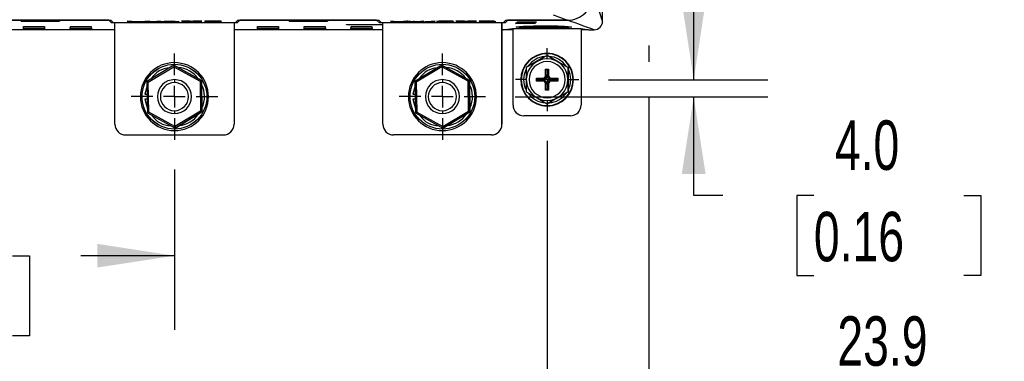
# Model space of a CAD drawing. Header units: millimetres. Extents: x 0 to 1537, y 0 to 1187.
# Tile 6 of 44: x 189 to 420, y 222 to 303. Entities that reach past the tile are written whole.
import ezdxf

# ---------------------------------------------------------------- set-up
doc = ezdxf.new("R2010")
doc.units = ezdxf.units.MM
doc.header["$LTSCALE"] = 5.5
doc.linetypes.add('CENTERX2', pattern=[20.32, 12.7, -2.54, 2.54, -2.54])
doc.layers.add('CENTER', color=40, linetype='CENTERX2')
doc.layers.add('DIMENSIONS', color=140, linetype='Continuous', lineweight=25)
doc.styles.add('SLDTEXTSTYLE0', font='TXT', dxfattribs={"width": 0.7})
doc.dimstyles.new('SLDDIMSTYLE0', dxfattribs={"dimtxt": 11.869043, "dimasz": 18.161, "dimexe": 0, "dimexo": 0.0625, "dimgap": 2.967261, "dimtad": 0, "dimtih": 1, "dimtoh": 1, "dimrnd": 1e-09, "dimzin": 12, "dimdsep": 46, "dimtxsty": 'SLDTEXTSTYLE0', "dimsah": 1, "dimcen": 0.09, "dimadec": 0, "dimazin": 3, "dimtfac": 1, "dimtofl": 0, "dimtmove": 0, "dimatfit": 3, "dimfxl": 0, "dimfrac": 2, "dimtolj": 1, "dimtzin": 12, "dimarcsym": 0})
doc.dimstyles.new('SLDDIMSTYLE1', dxfattribs={"dimtxt": 11.869043, "dimasz": 18.161, "dimexe": 0, "dimexo": 0.0625, "dimgap": 2.967261, "dimtad": 0, "dimtih": 1, "dimtoh": 1, "dimrnd": 1e-09, "dimzin": 4, "dimdsep": 46, "dimtxsty": 'SLDTEXTSTYLE0', "dimsah": 1, "dimcen": 0.09, "dimadec": 0, "dimazin": 1, "dimtfac": 1, "dimtofl": 0, "dimtmove": 0, "dimatfit": 3, "dimfxl": 0, "dimfrac": 2, "dimtolj": 1, "dimtzin": 12, "dimarcsym": 0})
doc.dimstyles.new('SLDDIMSTYLE2', dxfattribs={"dimtxt": 11.869043, "dimasz": 18.161, "dimexe": 0, "dimexo": 0.0625, "dimgap": 2.967261, "dimtad": 0, "dimtih": 1, "dimtoh": 1, "dimrnd": 1e-09, "dimzin": 4, "dimdsep": 46, "dimtxsty": 'SLDTEXTSTYLE0', "dimsah": 1, "dimcen": 0.09, "dimadec": 0, "dimazin": 1, "dimtfac": 1, "dimtmove": 0, "dimatfit": 0, "dimfxl": 0, "dimfrac": 2, "dimtolj": 1, "dimtzin": 12, "dimarcsym": 0})
doc.dimstyles.new('SLDDIMSTYLE3', dxfattribs={"dimtxt": 11.869043, "dimasz": 18.161, "dimexe": 0, "dimexo": 0.0625, "dimgap": 2.967261, "dimtad": 0, "dimtih": 1, "dimtoh": 1, "dimrnd": 1e-09, "dimzin": 12, "dimdsep": 46, "dimtxsty": 'SLDTEXTSTYLE0', "dimsah": 1, "dimcen": 0.09, "dimadec": 0, "dimazin": 3, "dimtfac": 1, "dimtmove": 0, "dimatfit": 0, "dimfxl": 0, "dimfrac": 2, "dimtolj": 1, "dimtzin": 12, "dimarcsym": 0})

# ---------------------------------------------------------------- blocks, each defined once
blk = doc.blocks.new('_D_4')
at = {"layer": 'DIMENSIONS'}
for p, q in [((113.71, 296.71), (113.71, 289.48)), ((336.71, 296.71), (336.71, 292.88)), ((336.71, 284.5), (336.71, 159.78)), ((113.71, 281.1), (113.71, 159.78)), ((113.71, 177.24), (191.5, 177.24)), ((207.58, 177.24), (203.59, 177.24)), ((203.59, 177.24), (203.59, 158.37)), ((242.85, 177.24), (246.84, 177.24)), ((246.84, 177.24), (246.84, 158.37)), ((336.71, 177.24), (258.93, 177.24)), ((203.59, 158.37), (207.58, 158.37)), ((246.84, 158.37), (242.85, 158.37))]:
    blk.add_line(p, q, dxfattribs=at)
for points in [[(113.71, 177.24), (131.88, 174.44), (131.88, 180.03)], [(336.71, 177.24), (318.55, 180.03), (318.55, 174.44)]]:
    blk.add_solid(points, dxfattribs=at)
at = {"layer": 'DIMENSIONS', "char_height": 11.642, "attachment_point": 1, "style": 'SLDTEXTSTYLE0'}
for s, insert in [('223.0', (202.64, 194.9)), ('8.78', (207.58, 173.38))]:
    blk.add_mtext(s, dxfattribs=dict(at, insert=insert))
blk = doc.blocks.new('_D_5')
at = {"layer": 'DIMENSIONS'}
for p, q in [((347.26, 288.69), (347.26, 323.62)), ((327.21, 288.69), (364.72, 288.69)), ((305.31, 284.69), (364.72, 284.69)), ((347.26, 261.45), (347.26, 284.69)), ((354.12, 261.45), (347.26, 261.45)), ((375.51, 261.45), (371.52, 261.45)), ((371.52, 261.45), (371.52, 242.59)), ((410.78, 261.45), (414.76, 261.45)), ((414.76, 261.45), (414.76, 242.59)), ((371.52, 242.59), (375.51, 242.59)), ((414.76, 242.59), (410.78, 242.59))]:
    blk.add_line(p, q, dxfattribs=at)
for points in [[(347.26, 288.69), (350.05, 306.85), (344.47, 306.85)], [(347.26, 284.69), (344.47, 266.53), (350.05, 266.53)]]:
    blk.add_solid(points, dxfattribs=at)
at = {"layer": 'DIMENSIONS', "char_height": 11.642, "attachment_point": 1, "style": 'SLDTEXTSTYLE0'}
for s, insert in [('4.0', (380.44, 279.11)), ('0.16', (375.51, 257.59))]:
    blk.add_mtext(s, dxfattribs=dict(at, insert=insert))
blk = doc.blocks.new('_D_6')
at = {"layer": 'DIMENSIONS'}
for p, q in [((336.71, 296.71), (336.71, 292.88)), ((336.71, 284.5), (336.71, 197.88)), ((312.79, 274.28), (312.79, 197.88)), ((312.79, 215.34), (277.87, 215.34)), ((336.71, 215.34), (364.95, 215.34)), ((381.03, 215.34), (377.04, 215.34)), ((377.04, 215.34), (377.04, 196.48)), ((416.3, 215.34), (420.28, 215.34)), ((420.28, 215.34), (420.28, 196.48)), ((377.04, 196.48), (381.03, 196.48)), ((420.28, 196.48), (416.3, 196.48))]:
    blk.add_line(p, q, dxfattribs=at)
for points in [[(312.79, 215.34), (294.63, 218.14), (294.63, 212.55)], [(336.71, 215.34), (354.88, 212.55), (354.88, 218.14)]]:
    blk.add_solid(points, dxfattribs=at)
at = {"layer": 'DIMENSIONS', "char_height": 11.642, "attachment_point": 1, "style": 'SLDTEXTSTYLE0'}
for s, insert in [('23.9', (381.03, 233.01)), ('0.94', (381.03, 211.48))]:
    blk.add_mtext(s, dxfattribs=dict(at, insert=insert))
blk = doc.blocks.new('_D_8')
at = {"layer": 'DIMENSIONS'}
for p, q in [((113.71, 296.71), (113.71, 289.48)), ((113.71, 281.1), (113.71, 229.8)), ((225.18, 267.54), (225.18, 229.8)), ((113.71, 247.26), (135.73, 247.26)), ((151.81, 247.26), (147.82, 247.26)), ((147.82, 247.26), (147.82, 228.4)), ((187.08, 247.26), (191.07, 247.26)), ((191.07, 247.26), (191.07, 228.4)), ((225.18, 247.26), (203.16, 247.26)), ((147.82, 228.4), (151.81, 228.4)), ((191.07, 228.4), (187.08, 228.4))]:
    blk.add_line(p, q, dxfattribs=at)
for points in [[(113.71, 247.26), (131.88, 244.47), (131.88, 250.06)], [(225.18, 247.26), (207.01, 250.06), (207.01, 244.47)]]:
    blk.add_solid(points, dxfattribs=at)
at = {"layer": 'DIMENSIONS', "char_height": 11.642, "attachment_point": 1, "style": 'SLDTEXTSTYLE0'}
for s, insert in [('111.5', (146.87, 264.93)), ('4.39', (151.81, 243.41))]:
    blk.add_mtext(s, dxfattribs=dict(at, insert=insert))
blk = doc.blocks.new('SW_CENTERMARKSYMBOL_4')
at = {"layer": 'CENTER', "color": 0}
for p, q in [((0, 5.08), (0, 10.15)), ((0, 0), (0, 2.54)), ((-5.08, 0), (-10.15, 0)), ((0, 0), (-2.54, 0)), ((0, 0), (0, -2.54)), ((0, 0), (2.54, 0)), ((5.08, 0), (10.15, 0)), ((0, -5.08), (0, -10.15))]:
    blk.add_line(p, q, dxfattribs=at)
blk = doc.blocks.new('SW_CENTERMARKSYMBOL_5')
at = {"layer": 'CENTER', "color": 0}
for p, q in [((0, 5.08), (0, 10.17)), ((0, 0), (0, 2.54)), ((-5.08, 0), (-10.17, 0)), ((0, 0), (-2.54, 0)), ((0, 0), (0, -2.54)), ((0, 0), (2.54, 0)), ((5.08, 0), (10.17, 0)), ((0, -5.08), (0, -10.17))]:
    blk.add_line(p, q, dxfattribs=at)
blk = doc.blocks.new('SW_CENTERMARKSYMBOL_10')
at = {"layer": 'CENTER', "color": 0}
for p, q in [((0, 5.08), (0, 7.43)), ((0, 0), (0, 2.54)), ((-5.08, 0), (-7.43, 0)), ((0, 0), (-2.54, 0)), ((0, 0), (0, -2.54)), ((0, 0), (2.54, 0)), ((5.08, 0), (7.43, 0)), ((0, -5.08), (0, -7.43))]:
    blk.add_line(p, q, dxfattribs=at)

msp = doc.modelspace()

# ---------------------------------------------------------------- linework, layer by layer
for p, q in [((325.84, 302.442), (325.84, 330.442)), ((177.061, 302.673), (210.228, 302.673)), ((209.72, 302.673), (177.566, 302.673)), ((209.72, 302.668), (177.566, 302.668)), ((189.117, 302.449), (189.118, 302.574)), ((189.119, 302.574), (189.117, 302.455)), ((189.117, 302.455), (198.18, 302.455)), ((189.117, 302.449), (189.117, 302.455)), ((198.18, 302.449), (189.117, 302.449)), ((189.118, 302.574), (198.175, 302.574)), ((189.494, 302.574), (197.787, 302.574)), ((189.494, 302.574), (189.494, 302.478)), ((189.494, 302.478), (197.787, 302.478)), ((189.687, 300.691), (189.712, 301.214)), ((189.687, 300.697), (189.712, 301.214)), ((189.712, 301.214), (194.618, 301.214)), ((194.618, 301.214), (194.657, 300.691)), ((197.787, 302.574), (197.788, 302.556)), ((197.787, 302.478), (197.787, 302.574)), ((197.787, 302.478), (197.788, 302.491)), ((197.788, 302.491), (197.788, 302.556)), ((198.175, 302.574), (198.18, 302.449)), ((200.687, 300.691), (200.712, 301.214)), ((200.687, 300.697), (200.712, 301.214)), ((200.712, 301.214), (205.618, 301.214)), ((205.618, 301.214), (205.657, 300.691)), ((209.72, 302.673), (210.351, 302.05)), ((209.72, 302.673), (209.72, 302.668)), ((210.351, 302.045), (209.72, 302.668)), ((210.228, 302.673), (210.761, 302.147)), ((211.184, 302.05), (210.351, 302.05)), ((210.351, 302.045), (210.351, 302.05)), ((211.184, 302.045), (210.351, 302.045)), ((210.761, 302.147), (239.541, 302.147)), ((211.184, 302.142), (239.184, 302.142)), ((211.184, 278.192), (211.184, 302.142)), ((214.028, 302.473), (214.819, 302.473)), ((214.028, 302.473), (214.028, 302.468)), ((216.261, 302.273), (214.028, 302.468)), ((214.028, 302.468), (214.819, 302.468)), ((214.819, 302.473), (216.307, 302.332)), ((214.819, 302.473), (214.819, 302.468)), ((214.819, 302.468), (216.307, 302.327)), ((217.048, 302.273), (216.261, 302.273)), ((216.307, 302.332), (216.307, 302.327)), ((216.612, 302.3), (216.612, 302.295)), ((216.945, 302.332), (218.595, 302.473)), ((216.945, 302.327), (218.595, 302.468)), ((216.945, 302.332), (216.945, 302.327)), ((219.394, 302.468), (217.048, 302.273)), ((218.595, 302.473), (219.394, 302.473)), ((218.595, 302.473), (218.595, 302.468)), ((218.595, 302.468), (219.394, 302.468)), ((219.394, 302.468), (219.394, 302.473)), ((219.488, 302.276), (221.338, 302.476)), ((219.488, 302.276), (219.489, 302.271)), ((219.489, 302.271), (221.339, 302.471)), ((220.066, 302.271), (219.489, 302.271)), ((221.927, 302.471), (220.066, 302.271)), ((221.338, 302.476), (221.927, 302.476)), ((221.338, 302.476), (221.339, 302.471)), ((221.339, 302.471), (221.927, 302.471)), ((221.927, 302.471), (221.927, 302.476)), ((221.986, 302.349), (224.636, 302.476)), ((221.986, 302.344), (224.636, 302.471)), ((221.986, 302.349), (221.986, 302.344)), ((221.987, 302.321), (221.986, 302.344)), ((224.599, 302.321), (221.987, 302.321)), ((224.595, 302.432), (222.734, 302.344)), ((222.734, 302.344), (224.598, 302.344)), ((224.598, 302.349), (222.84, 302.349)), ((224.598, 302.344), (224.595, 302.432)), ((224.601, 302.273), (224.599, 302.321)), ((225.359, 302.273), (224.601, 302.273)), ((224.636, 302.476), (225.362, 302.476)), ((224.636, 302.476), (224.636, 302.471)), ((224.636, 302.471), (225.362, 302.471)), ((225.36, 302.321), (225.359, 302.278)), ((225.36, 302.321), (225.359, 302.273)), ((225.359, 302.278), (225.359, 302.273)), ((225.362, 302.476), (225.36, 302.349)), ((225.362, 302.471), (225.36, 302.344)), ((225.36, 302.349), (226.231, 302.349)), ((225.36, 302.349), (225.36, 302.344)), ((225.36, 302.344), (226.23, 302.344)), ((226.23, 302.321), (225.36, 302.321)), ((225.362, 302.476), (225.362, 302.471)), ((226.231, 302.349), (226.23, 302.326)), ((226.231, 302.349), (226.23, 302.344)), ((226.23, 302.344), (226.23, 302.321)), ((226.23, 302.326), (226.23, 302.321)), ((226.818, 302.473), (231.649, 302.473)), ((226.818, 302.473), (226.818, 302.468)), ((226.818, 302.468), (231.649, 302.468)), ((226.819, 302.445), (226.818, 302.468)), ((228.85, 302.445), (226.819, 302.445)), ((228.857, 302.273), (228.85, 302.445)), ((229.615, 302.273), (228.857, 302.273)), ((229.617, 302.445), (229.615, 302.278)), ((229.617, 302.445), (229.615, 302.273)), ((229.615, 302.278), (229.615, 302.273)), ((231.649, 302.445), (229.617, 302.445)), ((231.649, 302.473), (231.649, 302.45)), ((231.649, 302.473), (231.649, 302.468)), ((231.649, 302.468), (231.649, 302.445)), ((231.649, 302.45), (231.649, 302.445)), ((232.242, 302.278), (232.242, 302.273)), ((236.193, 302.273), (232.242, 302.273)), ((232.334, 302.417), (232.334, 302.412)), ((233.099, 302.41), (232.334, 302.412)), ((233.286, 302.296), (236.193, 302.296)), ((233.404, 302.301), (236.193, 302.301)), ((233.764, 302.35), (233.764, 302.345)), ((234.312, 302.476), (234.312, 302.471)), ((236.193, 302.301), (236.193, 302.278)), ((236.193, 302.301), (236.193, 302.296)), ((236.193, 302.296), (236.193, 302.273)), ((236.193, 302.278), (236.193, 302.273)), ((236.195, 302.421), (236.195, 302.416)), ((239.185, 302.058), (239.184, 302.142)), ((239.184, 302.142), (239.184, 278.192)), ((239.185, 302.058), (239.185, 278.192)), ((239.951, 302.05), (239.185, 302.05)), ((239.951, 302.045), (239.185, 302.045)), ((239.541, 302.147), (240.061, 302.673)), ((239.951, 302.05), (240.566, 302.673)), ((240.566, 302.668), (239.951, 302.045)), ((239.951, 302.05), (239.951, 302.045)), ((240.061, 302.673), (273.228, 302.673)), ((272.72, 302.673), (240.566, 302.673)), ((240.566, 302.668), (240.566, 302.673)), ((272.72, 302.668), (240.566, 302.668)), ((244.687, 300.691), (244.712, 301.214)), ((244.687, 300.697), (244.712, 301.214)), ((244.712, 301.214), (249.618, 301.214)), ((249.618, 301.214), (249.657, 300.691)), ((252.117, 302.449), (252.118, 302.574)), ((252.119, 302.574), (252.117, 302.455)), ((252.117, 302.455), (261.18, 302.455)), ((252.117, 302.449), (252.117, 302.455)), ((261.18, 302.449), (252.117, 302.449)), ((252.118, 302.574), (261.175, 302.574)), ((252.494, 302.574), (260.787, 302.574)), ((252.494, 302.574), (252.494, 302.478)), ((252.494, 302.478), (260.787, 302.478)), ((255.687, 300.691), (255.712, 301.214)), ((255.687, 300.697), (255.712, 301.214)), ((255.712, 301.214), (260.618, 301.214)), ((260.618, 301.214), (260.657, 300.691)), ((260.787, 302.574), (260.788, 302.556)), ((260.787, 302.478), (260.787, 302.574)), ((260.787, 302.478), (260.788, 302.491)), ((260.788, 302.491), (260.788, 302.556)), ((261.175, 302.574), (261.18, 302.449)), ((265.644, 301.68), (274.184, 301.68)), ((265.646, 301.557), (265.644, 301.68)), ((265.646, 301.563), (265.645, 301.68)), ((274.184, 301.563), (265.646, 301.563)), ((265.646, 301.563), (265.646, 301.557)), ((274.184, 301.557), (265.646, 301.557)), ((266.687, 300.691), (266.712, 301.214)), ((266.687, 300.697), (266.712, 301.214)), ((266.712, 301.214), (271.618, 301.214)), ((271.618, 301.214), (271.657, 300.691)), ((272.72, 302.673), (273.351, 302.05)), ((272.72, 302.673), (272.72, 302.668)), ((273.351, 302.045), (272.72, 302.668)), ((273.228, 302.673), (273.761, 302.147)), ((274.184, 302.05), (273.351, 302.05)), ((273.351, 302.045), (273.351, 302.05)), ((274.184, 302.045), (273.351, 302.045)), ((273.761, 302.147), (302.541, 302.147)), ((274.184, 302.142), (302.184, 302.142)), ((274.184, 278.192), (274.184, 302.142)), ((275.987, 302.473), (276.766, 302.473)), ((275.987, 302.473), (275.987, 302.468)), ((277.548, 302.273), (275.987, 302.468)), ((275.987, 302.468), (276.766, 302.468)), ((276.766, 302.473), (277.678, 302.345)), ((276.766, 302.473), (276.766, 302.468)), ((276.766, 302.468), (277.678, 302.34)), ((278.385, 302.273), (277.548, 302.273)), ((277.678, 302.345), (277.678, 302.34)), ((277.938, 302.304), (278.221, 302.341)), ((277.938, 302.299), (278.221, 302.336)), ((277.938, 302.304), (277.938, 302.299)), ((278.221, 302.341), (279.39, 302.473)), ((278.221, 302.336), (279.39, 302.468)), ((278.221, 302.341), (278.221, 302.336)), ((279.69, 302.422), (278.385, 302.273)), ((279.39, 302.473), (280.462, 302.473)), ((279.39, 302.473), (279.39, 302.468)), ((279.39, 302.468), (280.461, 302.468)), ((280.068, 302.422), (279.871, 302.445)), ((281.352, 302.273), (280.068, 302.422)), ((280.462, 302.473), (280.461, 302.468)), ((280.461, 302.468), (281.327, 302.369)), ((280.462, 302.473), (281.327, 302.374)), ((281.327, 302.374), (281.327, 302.369)), ((282.195, 302.273), (281.352, 302.273)), ((281.807, 302.304), (281.807, 302.299)), ((282.1, 302.348), (283.012, 302.473)), ((282.1, 302.343), (283.013, 302.468)), ((282.1, 302.348), (282.1, 302.343)), ((283.791, 302.468), (282.195, 302.273)), ((283.012, 302.473), (283.791, 302.473)), ((283.012, 302.473), (283.013, 302.468)), ((283.013, 302.468), (283.791, 302.468)), ((283.791, 302.473), (283.791, 302.468)), ((284.007, 302.276), (285.857, 302.476)), ((284.007, 302.271), (285.857, 302.471)), ((284.007, 302.276), (284.007, 302.271)), ((284.584, 302.271), (284.007, 302.271)), ((286.445, 302.471), (284.584, 302.271)), ((285.857, 302.476), (286.445, 302.476)), ((285.857, 302.476), (285.857, 302.471)), ((285.857, 302.471), (286.445, 302.471)), ((286.445, 302.471), (286.445, 302.476)), ((286.794, 302.366), (286.794, 302.371)), ((288.836, 302.296), (288.836, 302.291)), ((288.94, 302.405), (288.94, 302.4)), ((288.944, 302.476), (288.944, 302.471)), ((290.653, 302.423), (289.886, 302.42)), ((290.653, 302.428), (290.653, 302.423)), ((290.749, 302.342), (290.749, 302.337)), ((291.336, 302.473), (296.167, 302.473)), ((291.336, 302.473), (291.336, 302.468)), ((291.336, 302.468), (296.167, 302.468)), ((291.337, 302.445), (291.336, 302.468)), ((293.368, 302.445), (291.337, 302.445)), ((293.375, 302.273), (293.368, 302.445)), ((294.133, 302.273), (293.375, 302.273)), ((294.136, 302.445), (294.133, 302.278)), ((294.136, 302.445), (294.133, 302.273)), ((294.133, 302.278), (294.133, 302.273)), ((296.167, 302.445), (294.136, 302.445)), ((296.167, 302.473), (296.167, 302.45)), ((296.167, 302.473), (296.167, 302.468)), ((296.167, 302.468), (296.167, 302.445)), ((296.167, 302.45), (296.167, 302.445)), ((296.759, 302.331), (297.521, 302.334)), ((296.759, 302.331), (296.759, 302.326)), ((296.759, 302.326), (297.521, 302.329)), ((296.852, 302.428), (296.852, 302.423)), ((297.618, 302.42), (296.852, 302.423)), ((297.521, 302.334), (297.521, 302.329)), ((298.209, 302.372), (298.303, 302.394)), ((298.209, 302.367), (298.303, 302.389)), ((298.209, 302.372), (298.209, 302.367)), ((298.303, 302.394), (298.415, 302.394)), ((298.303, 302.394), (298.303, 302.389)), ((298.303, 302.389), (298.415, 302.389)), ((298.415, 302.394), (298.415, 302.389)), ((298.67, 302.476), (298.67, 302.471)), ((298.695, 302.296), (298.695, 302.291)), ((300.423, 302.425), (300.423, 302.42)), ((300.712, 302.332), (300.712, 302.337)), ((302.185, 302.058), (302.184, 302.142)), ((302.184, 302.142), (302.184, 278.192)), ((302.185, 278.192), (302.185, 302.058)), ((302.951, 302.05), (302.185, 302.05)), ((302.951, 302.045), (302.185, 302.045)), ((302.541, 302.147), (303.061, 302.673)), ((302.951, 302.05), (303.566, 302.673)), ((303.566, 302.668), (302.951, 302.045)), ((302.951, 302.05), (302.951, 302.045)), ((303.061, 302.673), (317.583, 302.673)), ((303.566, 302.668), (303.566, 302.673)), ((317.588, 302.673), (303.566, 302.673)), ((317.588, 302.668), (303.566, 302.668)), ((305.395, 301.897), (305.827, 302.308)), ((309.944, 301.897), (305.395, 301.897)), ((309.944, 301.902), (305.4, 301.902)), ((305.525, 301.073), (305.525, 301.061)), ((305.827, 302.308), (310.333, 302.308)), ((306.97, 301.047), (311.62, 301.047)), ((306.97, 301.047), (306.97, 301.034)), ((306.97, 301.034), (306.97, 301.016)), ((306.97, 301.034), (311.62, 301.034)), ((306.97, 301.016), (316.97, 301.016)), ((308.471, 301.008), (315.471, 301.008)), ((308.471, 301.008), (308.471, 300.995)), ((308.471, 300.995), (315.471, 300.995)), ((308.471, 300.995), (308.471, 300.977)), ((308.471, 300.977), (315.471, 300.977)), ((310.333, 302.308), (309.944, 301.897)), ((310.328, 302.308), (309.944, 301.902)), ((309.944, 301.902), (309.944, 301.897)), ((309.971, 300.969), (313.971, 300.969)), ((309.971, 300.969), (309.971, 300.956)), ((309.971, 300.956), (313.971, 300.956)), ((309.971, 300.938), (309.971, 300.956)), ((309.971, 300.938), (313.971, 300.938)), ((311.618, 301.191), (312.318, 301.191)), ((311.618, 301.191), (311.618, 301.178)), ((311.618, 301.178), (312.318, 301.178)), ((311.618, 301.178), (311.62, 301.034)), ((312.023, 301.231), (312.023, 301.243)), ((312.318, 301.191), (312.32, 301.047)), ((312.318, 301.191), (312.318, 301.178)), ((312.318, 301.178), (312.32, 301.034)), ((312.32, 301.047), (316.97, 301.047)), ((312.32, 301.047), (312.32, 301.034)), ((312.32, 301.034), (316.97, 301.034)), ((313.971, 300.969), (313.971, 300.95)), ((313.971, 300.956), (313.971, 300.969)), ((313.971, 300.938), (313.971, 300.956)), ((313.971, 300.95), (313.971, 300.938)), ((315.471, 301.008), (315.471, 300.989)), ((315.471, 301.008), (315.471, 300.995)), ((315.471, 300.995), (315.471, 300.977)), ((315.471, 300.977), (315.471, 300.989)), ((316.97, 301.047), (316.97, 301.029)), ((316.97, 301.047), (316.97, 301.034)), ((316.97, 301.034), (316.97, 301.016)), ((316.97, 301.016), (316.97, 301.029)), ((317.588, 302.673), (317.583, 302.678)), ((318.525, 301.061), (318.525, 301.073)), ((211.184, 300.442), (176.185, 300.442)), ((194.656, 300.697), (189.687, 300.697)), ((189.687, 300.697), (189.687, 300.691)), ((194.657, 300.691), (189.687, 300.691)), ((205.656, 300.697), (200.687, 300.697)), ((200.687, 300.697), (200.687, 300.691)), ((205.657, 300.691), (200.687, 300.691)), ((274.184, 300.442), (239.185, 300.442)), ((249.656, 300.697), (244.687, 300.697)), ((244.687, 300.697), (244.687, 300.691)), ((249.657, 300.691), (244.687, 300.691)), ((260.656, 300.697), (255.687, 300.697)), ((255.687, 300.697), (255.687, 300.691)), ((260.657, 300.691), (255.687, 300.691)), ((271.656, 300.697), (266.687, 300.697)), ((266.687, 300.697), (266.687, 300.691)), ((271.657, 300.691), (266.687, 300.691)), ((302.49, 300.442), (302.185, 300.442)), ((302.49, 300.442), (304.672, 300.767)), ((304.796, 300.447), (302.524, 300.447)), ((304.672, 300.767), (320.299, 300.767)), ((304.796, 282.692), (304.796, 300.709)), ((312.027, 300.923), (312.027, 300.91)), ((320.299, 300.767), (320.723, 300.704)), ((320.796, 300.704), (320.796, 282.692)), ((320.796, 300.693), (322.49, 300.442)), ((320.797, 300.657), (320.797, 282.692)), ((322.456, 300.447), (320.797, 300.447)), ((322.49, 300.442), (323.841, 300.442)), ((312.794, 294.379), (312.795, 294.379)), ((312.796, 294.892), (312.795, 294.892)), ((225.052, 292.081), (218.718, 288.275)), ((219.021, 288.107), (225.058, 291.735)), ((231.516, 288.498), (225.052, 292.081)), ((225.054, 292.081), (225.052, 292.081)), ((225.054, 292.081), (231.518, 288.498)), ((225.058, 291.735), (231.219, 288.32)), ((225.184, 292.312), (225.183, 292.312)), ((225.184, 292.692), (225.184, 292.692)), ((288.052, 292.081), (281.718, 288.275)), ((288.058, 291.735), (282.021, 288.107)), ((294.516, 288.498), (288.052, 292.081)), ((288.052, 292.081), (288.054, 292.081)), ((288.054, 292.081), (294.518, 288.498)), ((294.219, 288.32), (288.058, 291.735)), ((288.184, 292.312), (288.183, 292.312)), ((288.184, 292.692), (288.184, 292.692)), ((307.869, 291.536), (307.869, 288.692)), ((312.455, 291.181), (313.133, 291.181)), ((312.455, 289.692), (312.455, 291.181)), ((312.696, 290.94), (312.455, 291.181)), ((312.696, 289.692), (312.455, 289.692)), ((312.892, 290.94), (312.696, 290.94)), ((312.696, 290.94), (312.696, 289.692)), ((312.892, 290.94), (313.133, 291.181)), ((312.892, 289.692), (312.892, 290.94)), ((313.133, 289.692), (312.892, 289.692)), ((313.133, 291.181), (313.133, 289.692)), ((317.719, 291.536), (317.72, 291.536)), ((317.719, 288.692), (317.719, 291.536)), ((317.72, 291.536), (317.72, 288.692)), ((218.736, 287.236), (218.209, 285.292)), ((218.718, 288.275), (218.846, 280.886)), ((219.143, 281.065), (219.021, 288.107)), ((225.176, 288.692), (225.176, 288.002)), ((225.181, 288.692), (225.176, 288.692)), ((231.219, 288.32), (231.341, 281.277)), ((231.644, 281.109), (231.516, 288.498)), ((231.516, 288.498), (231.518, 288.498)), ((231.518, 288.498), (231.646, 281.109)), ((281.736, 287.236), (281.209, 285.292)), ((281.718, 288.275), (281.846, 280.886)), ((282.021, 288.107), (282.143, 281.065)), ((288.176, 288.692), (288.176, 288.002)), ((288.181, 288.692), (288.176, 288.692)), ((294.341, 281.277), (294.219, 288.32)), ((294.644, 281.109), (294.516, 288.498)), ((294.518, 288.498), (294.516, 288.498)), ((294.518, 288.498), (294.646, 281.109)), ((306.595, 288.692), (306.695, 288.692)), ((307.869, 288.692), (307.869, 285.849)), ((307.907, 288.692), (307.869, 288.692)), ((308.544, 288.692), (308.544, 288.692)), ((310.305, 289.031), (311.794, 289.031)), ((310.305, 288.353), (310.305, 289.031)), ((310.546, 288.79), (310.305, 289.031)), ((310.546, 288.594), (310.305, 288.353)), ((311.794, 288.353), (310.305, 288.353)), ((311.794, 288.79), (310.546, 288.79)), ((310.546, 288.79), (310.546, 288.594)), ((310.546, 288.594), (311.794, 288.594)), ((311.794, 289.031), (311.794, 288.79)), ((311.794, 288.594), (311.794, 288.353)), ((312.455, 286.203), (312.455, 287.692)), ((312.455, 287.692), (312.696, 287.692)), ((312.696, 287.692), (312.696, 286.444)), ((312.892, 287.692), (313.133, 287.692)), ((312.892, 286.444), (312.892, 287.692)), ((313.133, 287.692), (313.133, 286.203)), ((313.794, 289.031), (315.283, 289.031)), ((313.794, 288.79), (313.794, 289.031)), ((315.042, 288.79), (313.794, 288.79)), ((313.794, 288.353), (313.794, 288.594)), ((313.794, 288.594), (315.042, 288.594)), ((315.283, 288.353), (313.794, 288.353)), ((315.042, 288.79), (315.283, 289.031)), ((315.042, 288.594), (315.042, 288.79)), ((315.042, 288.594), (315.283, 288.353)), ((315.283, 289.031), (315.283, 288.353)), ((317.719, 288.692), (317.681, 288.692)), ((317.719, 285.849), (317.719, 288.692)), ((317.72, 288.692), (317.72, 285.849)), ((318.295, 288.692), (318.295, 288.692)), ((318.895, 288.692), (318.995, 288.692)), ((318.995, 288.692), (318.996, 288.692)), ((218.209, 285.292), (218.77, 285.292)), ((281.209, 285.292), (281.77, 285.292)), ((312.696, 286.444), (312.455, 286.203)), ((313.133, 286.203), (312.455, 286.203)), ((312.696, 286.444), (312.892, 286.444)), ((312.892, 286.444), (313.133, 286.203)), ((317.719, 285.849), (317.72, 285.849)), ((218.209, 284.092), (218.83, 281.8)), ((218.791, 284.092), (218.209, 284.092)), ((281.209, 284.092), (281.83, 281.8)), ((281.791, 284.092), (281.209, 284.092)), ((312.794, 283.005), (312.795, 283.005)), ((312.795, 282.492), (312.796, 282.492)), ((320.797, 282.692), (320.796, 282.692)), ((218.846, 280.886), (225.31, 277.303)), ((225.304, 277.649), (219.143, 281.065)), ((225.176, 281.383), (225.176, 280.692)), ((225.176, 280.692), (225.181, 280.692)), ((231.341, 281.277), (225.304, 277.649)), ((225.31, 277.303), (231.644, 281.109)), ((231.646, 281.109), (225.312, 277.303)), ((231.646, 281.109), (231.644, 281.109)), ((281.846, 280.886), (288.31, 277.303)), ((282.143, 281.065), (288.304, 277.649)), ((288.176, 281.383), (288.176, 280.692)), ((288.176, 280.692), (288.181, 280.692)), ((288.304, 277.649), (294.341, 281.277)), ((288.31, 277.303), (294.644, 281.109)), ((294.646, 281.109), (288.312, 277.303)), ((294.646, 281.109), (294.644, 281.109)), ((318.296, 280.192), (307.296, 280.192)), ((318.296, 280.192), (318.297, 280.192)), ((239.185, 278.192), (239.184, 278.192)), ((302.185, 278.192), (302.184, 278.192)), ((213.684, 275.692), (236.684, 275.692)), ((225.183, 277.072), (225.184, 277.072)), ((225.184, 276.692), (225.184, 276.692)), ((225.312, 277.303), (225.31, 277.303)), ((236.684, 275.692), (236.685, 275.692)), ((299.684, 275.692), (276.684, 275.692)), ((288.183, 277.072), (288.184, 277.072)), ((288.184, 276.692), (288.184, 276.692)), ((288.312, 277.303), (288.31, 277.303)), ((299.685, 275.692), (299.684, 275.692))]:
    msp.add_line(p, q)
at = {"flags": 128}
for points in [[(323.586, 308.666), (323.9, 307.916), (324.207, 306.958), (324.533, 306.057), (324.848, 305.185), (325.014, 304.728), (325.179, 304.271), (325.338, 303.821), (325.512, 303.248), (325.677, 302.747), (325.84, 302.442)], [(277.678, 302.345), (277.818, 302.325), (277.938, 302.304)], [(287.798, 302.429), (287.515, 302.402), (287.453, 302.374)], [(312.027, 300.89), (310.581, 300.895), (309.207, 300.907), (307.974, 300.928), (306.944, 300.955), (306.17, 300.987), (305.688, 301.023), (305.525, 301.061), (305.687, 301.098), (306.168, 301.134), (306.942, 301.167), (307.971, 301.194), (309.203, 301.214), (310.576, 301.227), (312.023, 301.231)], [(312.027, 300.91), (310.651, 300.914), (309.354, 300.927), (308.213, 300.948), (307.294, 300.975), (306.649, 301.007), (306.317, 301.042), (306.317, 301.079), (306.648, 301.114), (307.292, 301.146), (308.211, 301.173), (309.351, 301.194), (310.647, 301.207), (312.023, 301.211)], [(312.023, 301.231), (313.469, 301.227), (314.843, 301.214), (316.076, 301.194), (317.106, 301.167), (317.88, 301.134), (318.362, 301.098), (318.525, 301.061), (318.362, 301.023), (317.882, 300.987), (317.108, 300.955), (316.079, 300.928), (314.847, 300.907), (313.473, 300.895), (312.027, 300.89)], [(312.023, 301.211), (313.399, 301.207), (314.695, 301.194), (315.836, 301.173), (316.756, 301.146), (317.401, 301.114), (317.733, 301.079), (317.733, 301.042), (317.402, 301.007), (316.758, 300.975), (315.839, 300.948), (314.699, 300.927), (313.403, 300.914), (312.027, 300.91)], [(323.841, 300.442), (323.06, 300.757), (322.05, 301.078), (321.156, 301.396), (320.262, 301.714), (319.369, 302.032), (318.36, 302.352), (317.588, 302.668)], [(312.794, 294.379), (311.504, 293.634), (310.156, 292.856), (307.869, 291.536)], [(317.719, 291.536), (316.429, 292.28), (315.081, 293.058), (312.794, 294.379)], [(312.795, 294.379), (314.085, 293.634), (315.433, 292.856), (317.72, 291.536)], [(307.295, 288.692), (307.455, 290.008), (307.832, 291.062)], [(317.79, 290.996), (318.136, 290.008), (318.295, 288.692)], [(317.79, 290.995), (318.135, 290.008), (318.295, 288.692)], [(307.799, 286.392), (307.455, 287.376), (307.295, 288.692)], [(318.295, 288.692), (318.135, 287.376), (317.757, 286.32)], [(318.295, 288.692), (318.136, 287.376), (317.757, 286.32)], [(307.869, 285.849), (309.159, 285.104), (310.506, 284.326), (312.794, 283.005)], [(312.794, 283.005), (314.084, 283.75), (315.431, 284.528), (317.719, 285.849)], [(317.72, 285.849), (316.43, 285.104), (315.082, 284.326), (312.795, 283.005)]]:
    msp.add_lwpolyline(points, dxfattribs=at)
at = {"color": 179, "linetype": 'Continuous', "lineweight": 18}
for centre, radius in [((225.176, 284.692), 7.627), ((288.176, 284.692), 7.613), ((312.794, 288.692), 4.887)]:
    msp.add_circle(centre, radius, dxfattribs=at)
for centre in [(225.183, 284.692), (288.183, 284.692)]:
    msp.add_circle(centre, 7.62)
for centre, radius, start, end in [((317.583, 308.671), 5.997, 269.99419, 0.00582), ((317.589, 308.665), 5.997, 269.99446, 0.00555), ((364.376, 426.388), 132.269, 247.73353, 249.28158), ((214.123, 279.645), 22.792, 83.72916, 84.50117), ((214.122, 279.637), 22.795, 83.72886, 84.50109), ((218.543, 283.688), 18.712, 94.89924, 95.92159), ((218.548, 283.629), 18.766, 94.90078, 95.92059), ((233.585, 290.035), 12.317, 89.16462, 96.25776), ((233.586, 290.003), 12.344, 89.1723, 96.24975), ((233.912, 282.378), 20.102, 88.86158, 94.50356), ((233.912, 282.4), 20.075, 88.85792, 94.50709), ((233.932, 295.4), 7.059, 87.14408, 96.77217), ((235.746, 245.312), 57.037, 91.30844, 92.47135), ((233.834, 320.266), 17.916, 269.77865, 275.10838), ((233.834, 320.261), 17.916, 269.77863, 275.10846), ((234.523, 291.249), 11.204, 85.36396, 91.22789), ((234.859, 288.855), 13.631, 84.37736, 92.30137), ((234.859, 288.851), 13.631, 84.3774, 92.30131), ((234.539, 319.013), 16.68, 269.67291, 275.69759), ((276.969, 297.007), 5.38, 79.62613, 82.42256), ((279.145, 307.387), 4.995, 276.25963, 278.36014), ((280.729, 296.622), 5.784, 79.2607, 84.06638), ((280.729, 296.617), 5.783, 79.2591, 84.06645), ((283.348, 292.968), 9.462, 97.57883, 99.37329), ((283.336, 293.047), 9.377, 97.57066, 99.38233), ((288.444, 290.644), 11.842, 87.58132, 98.01078), ((288.444, 290.639), 11.842, 87.58134, 98.01092), ((288.259, 311.616), 9.365, 261.00217, 273.78518), ((288.794, 267.46), 34.945, 89.75986, 92.19956), ((288.837, 264.946), 37.454, 89.84177, 92.11822), ((288.444, 294.38), 8.007, 87.5699, 96.36306), ((288.612, 313.665), 11.377, 264.67706, 271.12809), ((288.498, 310.778), 8.489, 263.70629, 272.28359), ((288.727, 282.606), 19.844, 89.64849, 92.6826), ((289.001, 291.749), 10.633, 84.67903, 91.17347), ((289.018, 312.287), 9.993, 268.95349, 275.56245), ((289.151, 308.91), 6.627, 267.27086, 277.2449), ((288.892, 277.641), 24.809, 88.43228, 90.1004), ((289.197, 319.784), 17.516, 268.95413, 275.08294), ((289.455, 291.158), 11.259, 83.39893, 92.6175), ((289.455, 291.156), 11.255, 83.39796, 92.61839), ((289.435, 289.519), 12.966, 84.61215, 92.1716), ((289.435, 289.516), 12.964, 84.61205, 92.17184), ((289.521, 299.334), 3.107, 83.2535, 89.08041), ((298.15, 317.188), 14.926, 264.65515, 272.04751), ((298.324, 281.134), 21.345, 89.0706, 93.953), ((298.324, 281.097), 21.376, 89.07431, 93.94916), ((298.481, 313.845), 11.552, 265.23178, 271.05996), ((298.482, 313.87), 11.582, 265.23928, 271.05283), ((298.423, 292.956), 9.498, 88.38095, 94.86042), ((298.784, 239.847), 62.523, 90.04438, 90.52751), ((298.812, 311.838), 9.452, 267.59345, 275.06263), ((298.823, 310.696), 8.317, 267.18643, 275.75045), ((299.174, 289.569), 12.917, 84.4504, 92.23566), ((299.174, 289.565), 12.916, 84.45043, 92.2356), ((299.055, 323.616), 21.349, 269.00033, 274.4496), ((298.892, 293.2), 9.252, 85.26052, 91.24559), ((299.041, 311.376), 9.087, 267.81398, 275.66052), ((299.047, 310.757), 8.474, 267.61843, 276.12137), ((298.954, 289.856), 12.516, 85.4323, 90.99675), ((299.719, 308.353), 5.974, 268.62599, 276.75988), ((299.871, 295.924), 6.468, 82.52913, 92.60824), ((299.83, 294.954), 7.43, 83.18299, 91.95529), ((310.639, 229.906), 71.351, 88.88875, 94.11022), ((310.741, 364.26), 63.35, 265.96193, 271.16292), ((313.887, 248.174), 53.103, 84.98932, 92.0117), ((313.755, 346.561), 45.671, 267.83164, 275.04342), ((323.841, 302.441), 1.999, 269.99429, 0.00571), ((312.795, 288.692), 6.2, 90, 180), ((312.795, 288.692), 6.1, 360, 180), ((312.795, 288.692), 5.5, 95.80399, 144.02652), ((312.795, 288.692), 6.2, 360, 90), ((312.795, 288.692), 5.5, 35.52396, 85.37829), ((312.795, 288.692), 5.5, 35.51898, 85.38676), ((225.184, 284.692), 8, 90, 270), ((514.305, 296.86), 289.292, 180.94652, 181.01512), ((225.184, 284.692), 8, 270, 90), ((225.184, 284.692), 8, 270, 90), ((288.184, 284.692), 8, 90, 270), ((602.092, 297.284), 314.082, 180.94922, 181.01242), ((288.184, 284.692), 8, 270, 90), ((288.184, 284.692), 8, 270, 90), ((312.794, 288.692), 4.887, 360, 180), ((312.794, 288.692), 4.25, 360, 180), ((312.794, 288.692), 4.25, 90, 180), ((224.292, 286.219), 5.277, 92.41512, 149.57941), ((225.742, 285.497), 6.037, 34.97836, 87.01617), ((287.292, 286.219), 5.277, 92.41512, 149.57941), ((288.742, 285.497), 6.037, 34.97836, 87.01617), ((311.794, 289.692), 0.661, 270, 0), ((311.794, 289.692), 0.902, 270, 0), ((313.794, 289.692), 0.902, 180, 270), ((313.794, 289.692), 0.661, 180, 270), ((225.176, 284.692), 4, 90, 270), ((225.176, 284.692), 3.309, 90, 270), ((225.176, 284.692), 4, 270, 90), ((225.176, 284.692), 3.309, 270, 90), ((225.181, 284.692), 4, 270, 90), ((226.105, 284.69), 6.146, 334.02245, 27.97208), ((288.176, 284.692), 4, 90, 270), ((288.176, 284.692), 3.309, 90, 270), ((288.176, 284.692), 4, 270, 90), ((288.176, 284.692), 3.309, 270, 90), ((288.181, 284.692), 4, 270, 90), ((289.105, 284.69), 6.146, 334.02245, 27.97208), ((312.795, 288.692), 6.2, 180, 270), ((312.795, 288.692), 6.1, 180, 0), ((312.794, 288.692), 4.887, 180, 0), ((312.794, 288.692), 4.25, 180, 0), ((312.794, 288.692), 4.25, 180, 270), ((311.794, 287.692), 0.902, 360, 90), ((311.794, 287.692), 0.661, 360, 90), ((312.795, 288.692), 6.2, 270, 0), ((313.794, 287.692), 0.902, 90, 180), ((313.794, 287.692), 0.661, 90, 180), ((312.795, 288.692), 5.5, 215.53834, 265.35426), ((312.795, 288.692), 5.5, 275.78382, 324.04248), ((312.795, 288.692), 5.5, 275.77683, 324.04812), ((307.296, 282.692), 2.5, 180, 270), ((318.296, 282.692), 2.5, 270, 0), ((318.297, 282.692), 2.5, 270, 0), ((224.376, 283.187), 5.341, 212.49685, 269.49769), ((225.797, 283.92), 6.034, 274.97467, 327.01987), ((287.376, 283.187), 5.341, 212.49685, 269.49769), ((288.797, 283.92), 6.034, 274.97467, 327.01987), ((213.684, 278.192), 2.5, 180, 270), ((236.684, 278.192), 2.5, 270, 0), ((236.685, 278.192), 2.5, 270, 0), ((276.684, 278.192), 2.5, 180, 270), ((299.684, 278.192), 2.5, 270, 0), ((299.685, 278.192), 2.5, 270, 0)]:
    msp.add_arc(centre, radius, start, end)
for centre, major_axis, ratio, start_param, end_param in [((219.021, 288.107), (0.303, -0.168), 0.0001392, 3.1413416, 4.7121379), ((231.219, 288.32), (0.297, 0.178), 0.0001479, 0.0002461, 1.5710424), ((282.021, 288.107), (0.303, -0.168), 0.0001392, 3.1413416, 4.7121379), ((294.219, 288.32), (0.297, 0.178), 0.0001479, 0.0002461, 1.5710424), ((219.143, 281.065), (0.297, 0.178), 0.0001479, 1.5710424, 3.1418388), ((231.341, 281.277), (0.303, -0.168), 0.0001392, 4.7121379, 6.2829342), ((282.143, 281.065), (0.297, 0.178), 0.0001479, 1.5710424, 3.1418388), ((294.341, 281.277), (0.303, -0.168), 0.0001392, 4.7121379, 6.2829342), ((225.304, 277.649), (-0.006, 0.346), 0.0002871, 1.5707913, 3.1415877), ((288.304, 277.649), (-0.006, 0.346), 0.0002871, 1.5707913, 3.1415877)]:
    msp.add_ellipse(centre, major_axis=major_axis, ratio=ratio, start_param=start_param, end_param=end_param)

# ---------------------------------------------------------------- block references
at = {"layer": 'CENTER'}
for name, p in [('SW_CENTERMARKSYMBOL_5', (225.176, 284.692)), ('SW_CENTERMARKSYMBOL_4', (288.176, 284.692)), ('SW_CENTERMARKSYMBOL_10', (312.794, 288.692))]:
    msp.add_blockref(name, p, dxfattribs=at)

# ---------------------------------------------------------------- dimensions: what is measured, and where the dimension line sits
at = {"layer": 'DIMENSIONS'}
dim = msp.add_linear_dim(base=(347.26, 284.692), p1=(320.221, 288.692), p2=(298.328, 284.692), angle=90, dimstyle='SLDDIMSTYLE2', dxfattribs=at)
dim.commit()
dim.dimension.update_dxf_attribs({"geometry": '_D_5', "text_midpoint": (347.26, 261.45), "dimtype": 160})
for base, p1, p2, dimstyle, picture, middle in [((113.715, 177.238), (336.714, 303.692), (113.715, 303.692), 'SLDDIMSTYLE1', '_D_4', (225.214, 177.238)), ((225.176, 247.262), (113.715, 303.692), (225.176, 274.525), 'SLDDIMSTYLE0', '_D_8', (169.445, 247.262)), ((312.794, 215.342), (336.714, 303.692), (312.794, 281.265), 'SLDDIMSTYLE3', '_D_6', (398.664, 215.342))]:
    dim = msp.add_linear_dim(base=base, p1=p1, p2=p2, dimstyle=dimstyle, dxfattribs=at)
    dim.commit()
    dim.dimension.update_dxf_attribs({"geometry": picture, "text_midpoint": middle, "dimtype": 160})

doc.saveas('drawing.dxf')
